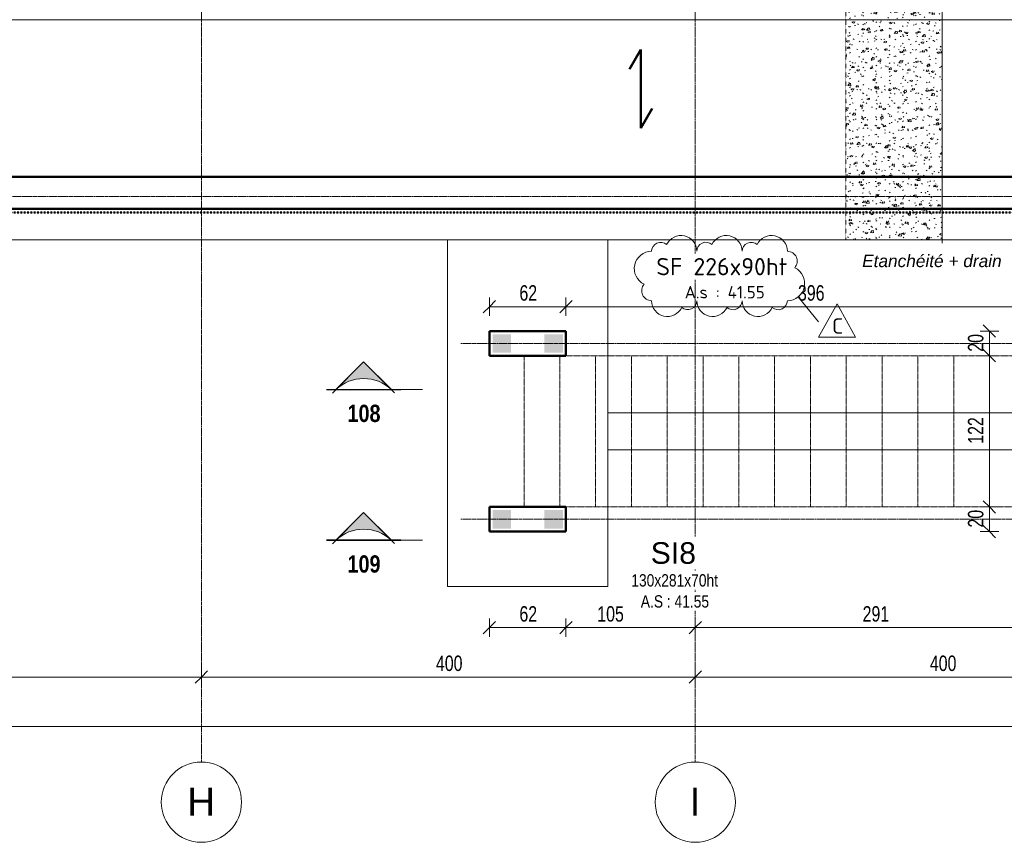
# Model space of a CAD drawing. Header units: millimetres. Extents: x 3690 to 285311, y -2348 to 78336.
# Tile 23 of 46: x 93734 to 101708, y 46643 to 53305. Entities that reach past the tile are written whole.
import ezdxf

# ---------------------------------------------------------------- set-up
doc = ezdxf.new("R2010")
doc.units = ezdxf.units.MM
for name, pattern in [('Ligne de quadrillage', [22.225, 12.7, -3.175, 3.175, -3.175]), ('Projeté', [3.96875, 2.38125, -1.5875]), ('tiret perso', [2.6, 1.3, -1.3]), ('tiret perso 2', [3, 1.5, -1.5])]:
    doc.linetypes.add(name, pattern=pattern)
for name, color, linetype, lineweight in [('A-ANNO-DIMS', 211, 'Continuous', 9), ('A-ANNO-DIMS-50', 211, 'Continuous', 9), ('A-DETL', 90, 'Continuous', 5), ('A-DETL-GENF', 92, 'Continuous', 5), ('A-DETL-WIDE', 214, 'Continuous', 50), ('A-FLOR', 192, 'Continuous', 5), ('A-WALL', 113, 'Continuous', 9), ('G-ANNO-REVC', 71, 'Continuous', 9), ('G-ANNO-REVC-IDEN', 71, 'Continuous', 9), ('G-ANNO-SYMB', 111, 'Continuous', 9), ('G-ANNO-TEXT', 231, 'Continuous', 9), ('S-BEAM', 12, 'Continuous', 5), ('S-FNDN', 32, 'Continuous', 9), ('S-FNDN-IDEN', 2, 'Continuous', 9), ('S-GRID', 1, 'Continuous', 9), ('S-GRID-IDEN', 1, 'Continuous', 9), ('S-STRS-MBND', 31, 'Projeté', 5)]:
    doc.layers.add(name, color=color, linetype=linetype, lineweight=lineweight)
doc.styles.add('Arial Narrow_5', font='ARIALN.TTF', dxfattribs={"width": 0.9, "height": 125})
doc.styles.add('Arial Narrow_B_4', font='ARIALNB.TTF', dxfattribs={"height": 140})
doc.styles.add('Arial_5', font='arial.ttf', dxfattribs={"height": 225})
doc.styles.add('Arial_6', font='arial.ttf', dxfattribs={"width": 0.8, "height": 100})
doc.styles.add('Arial_7', font='arial.ttf', dxfattribs={"height": 175})
doc.styles.add('Arial_I_1', font='ariali.ttf', dxfattribs={"height": 100})
doc.styles.add('ISOCPEUR', font='isocpeur.ttf', dxfattribs={"height": 100})
doc.styles.add('ISOCPEUR_1', font='isocpeur.ttf', dxfattribs={"height": 125})
doc.styles.add('ISOCPEUR_B', font='txt', dxfattribs={"height": 140})
doc.dimstyles.new('AB6_1_50_-_GB', dxfattribs={"dimscale": 304.8, "dimtxt": 127.928872, "dimasz": 0.328084, "dimexe": 0.246063, "dimexo": 0.0625, "dimgap": 0.04101, "dimtad": 1, "dimdec": 0, "dimlfac": 0.1, "dimdsep": 46, "dimtxsty": 'Arial Narrow_5', "dimblk1": 'OBLIQUE', "dimblk2": 'OBLIQUE', "dimsah": 1, "dimcen": 0.09, "dimazin": 0, "dimtfac": 1, "dimtdec": 4, "dimtix": 1, "dimtmove": 0, "dimatfit": 3, "dimfxl": 0.246063, "dimfxlon": 1, "dimtvp": 1, "dimtolj": 1, "dimtzin": 0, "dimarcsym": 2})
doc.dimstyles.new('AB6_1_50_-_GB_1', dxfattribs={"dimscale": 304.8, "dimtxt": 127.928872, "dimasz": 0.328084, "dimexe": 0.246063, "dimexo": 0.0625, "dimgap": 0.04101, "dimtad": 1, "dimdec": 0, "dimlfac": 0.1, "dimdsep": 46, "dimtxsty": 'Arial Narrow_5', "dimblk1": 'OBLIQUE', "dimblk2": 'OBLIQUE', "dimsah": 1, "dimcen": 0.09, "dimazin": 0, "dimtfac": 1, "dimtdec": 4, "dimtix": 1, "dimtmove": 2, "dimatfit": 3, "dimfxl": 0.246063, "dimfxlon": 1, "dimtvp": 1, "dimtolj": 1, "dimtzin": 0, "dimarcsym": 2})

# ---------------------------------------------------------------- blocks, each defined once
blk = doc.blocks.new('Quadrillage - M_Extrémité de la ligne de quadrillage - Cercle-11575-Fondations variante')
at = {"layer": 'S-GRID-IDEN'}
blk.add_circle((0, 0), 6.5, dxfattribs=at)
blk = doc.blocks.new('Coupe - Extrémité de la ligne de coupe - Pleine AB6-966899-Fondations variante')
at = {"layer": 'G-ANNO-SYMB'}
h = blk.add_hatch(color=256, dxfattribs=at)
edge = h.paths.add_edge_path()
edge.add_line((-6, 4.49), (-1.51, 0))
edge.add_arc((-6, -4.7), 6.5, 46.3308, 133.6692)
edge.add_line((-10.49, 0), (-6, 4.49))
for p, q in [((-6, 4.49), (-11.04, -0.56)), ((-6, 4.49), (-10.49, 0)), ((-6, 4.49), (-1.01, -0.51)), ((-1.51, 0), (-6, 4.49)), ((-12, 0.05), (0, 0.05)), ((-12, 0), (0, 0)), ((-12, 0), (-10.49, 0)), ((-12, -0.05), (0, -0.05)), ((0, 0), (-1.51, 0))]:
    blk.add_line(p, q, dxfattribs=at)
blk.add_arc((-6, -4.7), 6.5, 46.3308, 133.6692, dxfattribs=at)
blk = doc.blocks.new('DIMBLOCK11-Fondations variante')
at = {"layer": 'A-ANNO-DIMS-50'}
for p, q in [((91205.5, 47981.2), (91205.5, 48056.2)), ((95205.5, 47981.2), (95205.5, 48056.2)), ((91205.5, 47981.2), (95205.5, 47981.2)), ((91205.5, 47981.2), (91205.5, 47906.2)), ((95205.5, 47981.2), (95205.5, 47906.2))]:
    blk.add_line(p, q, dxfattribs=at)
at = {"layer": 'A-ANNO-DIMS-50', "lineweight": 18}
for p, q in [((91205.5, 47981.2), (91255.5, 48031.2)), ((95205.5, 47981.2), (95255.5, 48031.2)), ((91205.5, 47981.2), (91155.5, 47931.2)), ((95205.5, 47981.2), (95155.5, 47931.2))]:
    blk.add_line(p, q, dxfattribs=at)
at = {"layer": 'A-ANNO-DIMS-50', "color": 0, "insert": (93104.9, 48155.3), "char_height": 125, "width": 241.237, "attachment_point": 1, "line_spacing_factor": 0.974696, "style": 'Arial Narrow_5'}
blk.add_mtext('400', dxfattribs=at)
blk = doc.blocks.new('_Oblique')
at = {"color": 0, "linetype": 'ByBlock', "lineweight": -2}
blk.add_line((-0.5, -0.5), (0.5, 0.5), dxfattribs=at)
blk = doc.blocks.new('DIMBLOCK12-Fondations variante')
at = {"layer": 'A-ANNO-DIMS-50'}
for p, q in [((95205.5, 47981.2), (95205.5, 48056.2)), ((99205.5, 47981.2), (99205.5, 48056.2)), ((95205.5, 47981.2), (99205.5, 47981.2)), ((95205.5, 47981.2), (95205.5, 47906.2)), ((99205.5, 47981.2), (99205.5, 47906.2))]:
    blk.add_line(p, q, dxfattribs=at)
at = {"layer": 'A-ANNO-DIMS-50', "lineweight": 18}
for p, q in [((95205.5, 47981.2), (95255.5, 48031.2)), ((99205.5, 47981.2), (99255.5, 48031.2)), ((95205.5, 47981.2), (95155.5, 47931.2)), ((99205.5, 47981.2), (99155.5, 47931.2))]:
    blk.add_line(p, q, dxfattribs=at)
at = {"layer": 'A-ANNO-DIMS-50', "color": 0, "insert": (97104.9, 48155.3), "char_height": 125, "width": 241.237, "attachment_point": 1, "line_spacing_factor": 0.974696, "style": 'Arial Narrow_5'}
blk.add_mtext('400', dxfattribs=at)
blk = doc.blocks.new('DIMBLOCK13-Fondations variante')
at = {"layer": 'A-ANNO-DIMS-50'}
for p, q in [((99205.5, 47981.2), (99205.5, 48056.2)), ((103205.5, 47981.2), (103205.5, 48056.2)), ((99205.5, 47981.2), (103205.5, 47981.2)), ((99205.5, 47981.2), (99205.5, 47906.2)), ((103205.5, 47981.2), (103205.5, 47906.2))]:
    blk.add_line(p, q, dxfattribs=at)
at = {"layer": 'A-ANNO-DIMS-50', "lineweight": 18}
for p, q in [((99205.5, 47981.2), (99255.5, 48031.2)), ((103205.5, 47981.2), (103255.5, 48031.2)), ((99205.5, 47981.2), (99155.5, 47931.2)), ((103205.5, 47981.2), (103155.5, 47931.2))]:
    blk.add_line(p, q, dxfattribs=at)
at = {"layer": 'A-ANNO-DIMS-50', "color": 0, "insert": (101104.9, 48155.3), "char_height": 125, "width": 241.237, "attachment_point": 1, "line_spacing_factor": 0.974696, "style": 'Arial Narrow_5'}
blk.add_mtext('400', dxfattribs=at)
blk = doc.blocks.new('DIMBLOCK158-Fondations variante')
at = {"layer": 'A-ANNO-DIMS-50'}
for p, q in [((97538.1, 50980.7), (97538.1, 51055.7)), ((98158.1, 50980.7), (98158.1, 51055.7)), ((97538.1, 50980.7), (98158.1, 50980.7)), ((97538.1, 50980.7), (97538.1, 50905.7)), ((98158.1, 50980.7), (98158.1, 50905.7))]:
    blk.add_line(p, q, dxfattribs=at)
at = {"layer": 'A-ANNO-DIMS-50', "lineweight": 18}
for p, q in [((97538.1, 50980.7), (97488.1, 50930.7)), ((97538.1, 50980.7), (97588.1, 51030.7)), ((98158.1, 50980.7), (98108.1, 50930.7)), ((98158.1, 50980.7), (98208.1, 51030.7))]:
    blk.add_line(p, q, dxfattribs=at)
at = {"layer": 'A-ANNO-DIMS-50', "color": 0, "insert": (97781, 51154.8), "char_height": 125, "width": 160.825, "attachment_point": 1, "line_spacing_factor": 0.974696, "style": 'Arial Narrow_5'}
blk.add_mtext('62', dxfattribs=at)
blk = doc.blocks.new('DIMBLOCK159-Fondations variante')
at = {"layer": 'A-ANNO-DIMS-50'}
for p, q in [((98158.1, 50980.7), (98158.1, 51055.7)), ((102116.5, 50980.7), (102116.5, 51055.7)), ((98158.1, 50980.7), (102116.5, 50980.7)), ((98158.1, 50980.7), (98158.1, 50905.7)), ((102116.5, 50980.7), (102116.5, 50905.7))]:
    blk.add_line(p, q, dxfattribs=at)
at = {"layer": 'A-ANNO-DIMS-50', "lineweight": 18}
for p, q in [((98158.1, 50980.7), (98108.1, 50930.7)), ((98158.1, 50980.7), (98208.1, 51030.7)), ((102116.5, 50980.7), (102066.5, 50930.7)), ((102116.5, 50980.7), (102166.5, 51030.7))]:
    blk.add_line(p, q, dxfattribs=at)
at = {"layer": 'A-ANNO-DIMS-50', "color": 0, "insert": (100036.8, 51154.8), "char_height": 125, "width": 241.237, "attachment_point": 1, "line_spacing_factor": 0.974696, "style": 'Arial Narrow_5'}
blk.add_mtext('396', dxfattribs=at)
blk = doc.blocks.new('DIMBLOCK163-Fondations variante')
at = {"layer": 'A-ANNO-DIMS-50'}
for p, q in [((101587.4, 49359.2), (101512.4, 49359.2)), ((101587.4, 49159.2), (101587.4, 49359.2)), ((101587.4, 49359.2), (101662.4, 49359.2)), ((101587.4, 49159.2), (101512.4, 49159.2)), ((101587.4, 49159.2), (101662.4, 49159.2))]:
    blk.add_line(p, q, dxfattribs=at)
at = {"layer": 'A-ANNO-DIMS-50', "lineweight": 18}
for p, q in [((101587.4, 49359.2), (101537.4, 49409.2)), ((101587.4, 49359.2), (101637.4, 49309.2)), ((101587.4, 49159.2), (101537.4, 49209.2)), ((101587.4, 49159.2), (101637.4, 49109.2))]:
    blk.add_line(p, q, dxfattribs=at)
at = {"layer": 'A-ANNO-DIMS-50', "color": 0, "insert": (101413.3, 49192.2), "char_height": 125, "width": 160.825, "attachment_point": 1, "rotation": 90, "line_spacing_factor": 0.974696, "style": 'Arial Narrow_5'}
blk.add_mtext('20', dxfattribs=at)
blk = doc.blocks.new('DIMBLOCK164-Fondations variante')
at = {"layer": 'A-ANNO-DIMS-50'}
for p, q in [((101587.4, 50583.1), (101512.4, 50583.1)), ((101587.4, 49359.2), (101587.4, 50583.1)), ((101587.4, 50583.1), (101662.4, 50583.1)), ((101587.4, 49359.2), (101512.4, 49359.2)), ((101587.4, 49359.2), (101662.4, 49359.2))]:
    blk.add_line(p, q, dxfattribs=at)
at = {"layer": 'A-ANNO-DIMS-50', "lineweight": 18}
for p, q in [((101587.4, 50583.1), (101537.4, 50633.1)), ((101587.4, 50583.1), (101637.4, 50533.1)), ((101587.4, 49359.2), (101537.4, 49409.2)), ((101587.4, 49359.2), (101637.4, 49309.2))]:
    blk.add_line(p, q, dxfattribs=at)
at = {"layer": 'A-ANNO-DIMS-50', "color": 0, "insert": (101413.3, 49870.7), "char_height": 125, "width": 241.237, "attachment_point": 1, "rotation": 90, "line_spacing_factor": 0.974696, "style": 'Arial Narrow_5'}
blk.add_mtext('122', dxfattribs=at)
blk = doc.blocks.new('DIMBLOCK165-Fondations variante')
at = {"layer": 'A-ANNO-DIMS-50', "lineweight": 18}
for p, q in [((101587.4, 50783.1), (101537.4, 50833.1)), ((101587.4, 50783.1), (101637.4, 50733.1)), ((101587.4, 50583.1), (101537.4, 50633.1)), ((101587.4, 50583.1), (101637.4, 50533.1))]:
    blk.add_line(p, q, dxfattribs=at)
at = {"layer": 'A-ANNO-DIMS-50'}
for p, q in [((101587.4, 50783.1), (101512.4, 50783.1)), ((101587.4, 50583.1), (101587.4, 50783.1)), ((101587.4, 50783.1), (101662.4, 50783.1)), ((101587.4, 50583.1), (101512.4, 50583.1)), ((101587.4, 50583.1), (101662.4, 50583.1))]:
    blk.add_line(p, q, dxfattribs=at)
at = {"layer": 'A-ANNO-DIMS-50', "color": 0, "insert": (101413.3, 50616.1), "char_height": 125, "width": 160.825, "attachment_point": 1, "rotation": 90, "line_spacing_factor": 0.974696, "style": 'Arial Narrow_5'}
blk.add_mtext('20', dxfattribs=at)
blk = doc.blocks.new('DIMBLOCK166-Fondations variante')
at = {"layer": 'A-ANNO-DIMS-50'}
for p, q in [((97538.1, 48381.2), (97538.1, 48456.2)), ((98158.1, 48381.2), (98158.1, 48456.2)), ((97538.1, 48381.2), (98158.1, 48381.2)), ((97538.1, 48381.2), (97538.1, 48306.2)), ((98158.1, 48381.2), (98158.1, 48306.2))]:
    blk.add_line(p, q, dxfattribs=at)
at = {"layer": 'A-ANNO-DIMS-50', "lineweight": 18}
for p, q in [((97538.1, 48381.2), (97588.1, 48431.2)), ((98158.1, 48381.2), (98208.1, 48431.2)), ((97538.1, 48381.2), (97488.1, 48331.2)), ((98158.1, 48381.2), (98108.1, 48331.2))]:
    blk.add_line(p, q, dxfattribs=at)
at = {"layer": 'A-ANNO-DIMS-50', "color": 0, "insert": (97781, 48555.3), "char_height": 125, "width": 160.825, "attachment_point": 1, "line_spacing_factor": 0.974696, "style": 'Arial Narrow_5'}
blk.add_mtext('62', dxfattribs=at)
blk = doc.blocks.new('DIMBLOCK167-Fondations variante')
at = {"layer": 'A-ANNO-DIMS-50'}
for p, q in [((98158.1, 48381.2), (98158.1, 48456.2)), ((99205.5, 48381.2), (99205.5, 48456.2)), ((98158.1, 48381.2), (99205.5, 48381.2)), ((98158.1, 48381.2), (98158.1, 48306.2)), ((99205.5, 48381.2), (99205.5, 48306.2))]:
    blk.add_line(p, q, dxfattribs=at)
at = {"layer": 'A-ANNO-DIMS-50', "lineweight": 18}
for p, q in [((98158.1, 48381.2), (98208.1, 48431.2)), ((99205.5, 48381.2), (99255.5, 48431.2)), ((98158.1, 48381.2), (98108.1, 48331.2)), ((99205.5, 48381.2), (99155.5, 48331.2))]:
    blk.add_line(p, q, dxfattribs=at)
at = {"layer": 'A-ANNO-DIMS-50', "color": 0, "insert": (98411.5, 48555.3), "char_height": 125, "width": 241.237, "attachment_point": 1, "line_spacing_factor": 0.974696, "style": 'Arial Narrow_5'}
blk.add_mtext('105', dxfattribs=at)
blk = doc.blocks.new('DIMBLOCK168-Fondations variante')
at = {"layer": 'A-ANNO-DIMS-50'}
for p, q in [((99205.5, 48381.2), (99205.5, 48456.2)), ((102116.5, 48381.2), (102116.5, 48456.2)), ((99205.5, 48381.2), (102116.5, 48381.2)), ((99205.5, 48381.2), (99205.5, 48306.2)), ((102116.5, 48381.2), (102116.5, 48306.2))]:
    blk.add_line(p, q, dxfattribs=at)
at = {"layer": 'A-ANNO-DIMS-50', "lineweight": 18}
for p, q in [((99205.5, 48381.2), (99255.5, 48431.2)), ((102116.5, 48381.2), (102166.5, 48431.2)), ((99205.5, 48381.2), (99155.5, 48331.2)), ((102116.5, 48381.2), (102066.5, 48331.2))]:
    blk.add_line(p, q, dxfattribs=at)
at = {"layer": 'A-ANNO-DIMS-50', "color": 0, "insert": (100560.5, 48555.3), "char_height": 125, "width": 241.237, "attachment_point": 1, "line_spacing_factor": 0.974696, "style": 'Arial Narrow_5'}
blk.add_mtext('291', dxfattribs=at)
blk = doc.blocks.new('DIMBLOCK309-Fondations variante')
at = {"layer": 'A-ANNO-DIMS-50'}
for p, q in [((79305.5, 47581.2), (79305.5, 47656.2)), ((107105.5, 47581.2), (107105.5, 47656.2)), ((79305.5, 47581.2), (107105.5, 47581.2)), ((79305.5, 47581.2), (79305.5, 47506.2)), ((107105.5, 47581.2), (107105.5, 47506.2))]:
    blk.add_line(p, q, dxfattribs=at)
at = {"layer": 'A-ANNO-DIMS-50', "lineweight": 18}
for p, q in [((79305.5, 47581.2), (79355.5, 47631.2)), ((107105.5, 47581.2), (107155.5, 47631.2)), ((79305.5, 47581.2), (79255.5, 47531.2)), ((107105.5, 47581.2), (107055.5, 47531.2))]:
    blk.add_line(p, q, dxfattribs=at)
at = {"layer": 'A-ANNO-DIMS-50', "color": 0, "insert": (93071.4, 47755.3), "char_height": 125, "width": 321.65, "attachment_point": 1, "line_spacing_factor": 0.974696, "style": 'Arial Narrow_5'}
blk.add_mtext('2780', dxfattribs=at)
blk = doc.blocks.new('Family - ___-3288803-Fondations variante')
at = {"layer": 'G-ANNO-REVC'}
for centre, radius, start, end in [((21664.2, 50664.9), 73.3, 46.07606, 177.88638), ((21829.1, 50658.8), 128.3, 357.88638, 152.67761), ((22030.6, 50651.4), 73.3, 46.07606, 177.88638), ((22195.5, 50645.3), 128.3, 357.88638, 152.67761), ((22561.9, 50631.8), 128.3, 357.88638, 152.67761), ((21585.8, 50527.7), 140, 87.88638, 242.67761), ((22397.1, 50637.8), 73.3, 46.07606, 177.88638), ((22687.2, 50547.1), 80, 316.07606, 87.88638), ((22680.6, 50367.2), 140, 267.88638, 62.67761), ((21579.1, 50347.8), 80, 136.07606, 267.88638), ((21704.4, 50263.1), 128.3, 177.88638, 332.67761), ((21869.3, 50257.1), 73.3, 226.07606, 357.88638), ((22070.8, 50249.6), 128.3, 177.88638, 332.67761), ((22235.7, 50243.5), 73.3, 226.07606, 357.88638), ((22437.3, 50236.1), 128.3, 177.88638, 332.67761), ((22602.1, 50230), 73.3, 226.07606, 357.88638)]:
    blk.add_arc(centre, radius, start, end, dxfattribs=at)
blk = doc.blocks.new('M_Etiquette de révision - M_Etiquette de révision-2978296-Fondations variante')
at = {"layer": 'G-ANNO-REVC-IDEN'}
for p, q in [((-3.1, -1.98), (-0.1, 3.43)), ((-0.1, 3.43), (2.9, -1.98)), ((2.9, -1.98), (-3.1, -1.98))]:
    blk.add_line(p, q, dxfattribs=at)

msp = doc.modelspace()

# ---------------------------------------------------------------- hatches: boundary and pattern name
at = {"layer": 'A-DETL-GENF'}
h = msp.add_hatch(dxfattribs=at)
h.set_pattern_fill('FP_24', color=9, style=0, pattern_type=2)
h.set_pattern_definition([(52.114, (343690.62, -837977.42), (151.008547, -7.612692), [15.75, -173.25]), (357.114, (343690.62, -837977.42), (-34.944706, 156.77827), [12.6, -138.6]), (102.565, (343703.2, -837978.05), (116.064576, 149.164008), [13.385, -147.24]), (48.298, (343689.07, -837935.45), (225.250325, -26.469098), [23.625, -259.875]), (98.749, (343707.84, -837937.65), (188.602237, 211.66344), [20.078, -220.86]), (353.298, (343689.07, -837935.45), (188.60032, 211.665725), [18.9, -207.9]), (23.114, (343710.45, -837945.17), (128.384345, -79.868607), [15.75, -173.25]), (328.114, (343710.45, -837945.17), (45.444285, 154.062896), [12.6, -138.6]), (73.565, (343721.15, -837951.82), (173.828512, 74.192558), [13.385, -147.24]), (39.614, (343690.623, -837977.42), (-0.0269162, 69.9543266), [8.382, -128.538, 8.382, -271.443]), (39.614, (343690.623, -837977.42), (-0.0269162, 69.9543266), [-145.302, -132.318, 8.382, -130.743]), (9.614, (343690.62, -837977.42), (52.1517107, 84.8079455), [8.382, -71.838, 8.382, -125.388, -53.025]), (9.614, (343690.62, -837977.42), (52.1517107, 84.8079455), [-213.99, 8.382, -44.643]), (329.614, (343643.824, -837979.146), (112.200791, -0.5978647), [8.382, -44.118, 8.382, -155.418, -217.35]), (329.614, (343643.824, -837979.146), (112.200791, -0.5978647), [-216.3, 8.382, -208.968]), (319.614, (343622.84, -837979.92), (121.609981, 25.525625), [8.382, -59.868, 8.382, -100.398, -154.35]), (319.614, (343622.84, -837979.92), (121.609981, 25.525625), [-177.03, 8.382, -145.968])])
h.paths.add_polyline_path([(100425.46, 51523.73), (101205.46, 51523.73), (101205.46, 53783.73), (100425.46, 53783.73)])
for points in [[(97563.05, 50608.12), (97713.05, 50608.12), (97713.05, 50758.12), (97563.05, 50758.12)], [(97983.05, 50608.12), (98133.05, 50608.12), (98133.05, 50758.12), (97983.05, 50758.12)], [(97563.05, 49184.24), (97713.05, 49184.24), (97713.05, 49334.24), (97563.05, 49334.24)], [(97983.05, 49184.24), (98133.05, 49184.24), (98133.05, 49334.24), (97983.05, 49334.24)]]:
    msp.add_hatch(color=8, dxfattribs=at).paths.add_polyline_path(points)

# ---------------------------------------------------------------- linework, layer by layer
at = {"layer": 'A-DETL', "linetype": 'tiret perso'}
for p, q in [((100425.46, 53783.73), (100425.46, 51523.73)), ((101205.46, 53783.73), (101205.46, 51523.73)), ((101205.46, 51523.73), (101205.46, 53783.73)), ((101205.46, 53295.4), (101205.46, 51895.4)), ((101205.46, 51773.73), (101205.46, 52033.73)), ((101205.46, 52033.73), (101205.46, 51773.73)), ((101205.46, 51895.4), (101205.46, 51495.4)), ((100425.46, 51523.73), (101205.46, 51523.73))]:
    msp.add_line(p, q, dxfattribs=at)
at = {"layer": 'A-DETL', "linetype": 'tiret perso 2', "lineweight": 50}
msp.add_line((74975.46, 51743.73), (107305.46, 51743.73), dxfattribs=at)
at = {"layer": 'A-DETL-WIDE'}
for p, q in [((98764.8, 53062.67), (98673.55, 52904.62)), ((98764.8, 52428.07), (98764.8, 53062.67)), ((98856.05, 52586.12), (98764.8, 52428.07))]:
    msp.add_line(p, q, dxfattribs=at)
at = {"layer": 'A-FLOR'}
for p, q in [((79305.46, 53305.4), (107095.46, 53305.4)), ((107095.46, 52033.73), (79305.46, 52033.73))]:
    msp.add_line(p, q, dxfattribs=at)
at = {"layer": 'A-WALL', "lineweight": 50}
for p, q in [((75305.46, 52033.73), (107105.46, 52033.73)), ((107335.46, 51773.73), (75005.46, 51773.73)), ((98158.05, 50783.12), (97538.05, 50783.12)), ((97538.05, 50583.12), (97538.05, 50783.12)), ((98158.05, 50583.12), (98158.05, 50783.12)), ((97538.05, 50583.12), (98158.05, 50583.12)), ((98158.05, 49359.24), (97538.05, 49359.24)), ((97538.05, 49159.24), (97538.05, 49359.24)), ((98158.05, 49159.24), (98158.05, 49359.24)), ((97538.05, 49159.24), (98158.05, 49159.24))]:
    msp.add_line(p, q, dxfattribs=at)
at = {"layer": 'A-WALL'}
msp.add_line((98158.05, 49359.24), (98158.05, 49359.24), dxfattribs=at)
at = {"layer": 'G-ANNO-REVC-IDEN'}
msp.add_line((100039.1, 51060.54), (100203.2, 50857.48), dxfattribs=at)
at = {"layer": 'G-ANNO-SYMB'}
for p, q in [((96819.48, 50308.95), (96996.26, 50308.95)), ((96819.48, 49088.95), (96996.26, 49088.95))]:
    msp.add_line(p, q, dxfattribs=at)
at = {"layer": 'S-BEAM'}
for p, q in [((98498.05, 50121.18), (98498.05, 49821.18)), ((98498.05, 49821.18), (98498.05, 50121.18)), ((101986.64, 50121.18), (98498.05, 50121.18)), ((98498.05, 50121.18), (101986.64, 50121.18)), ((98498.05, 49821.18), (101986.64, 49821.18)), ((98498.05, 49821.18), (101986.64, 49821.18))]:
    msp.add_line(p, q, dxfattribs=at)
at = {"layer": 'S-FNDN'}
for p, q in [((101205.46, 53783.73), (101205.46, 51523.73)), ((74655.46, 51523.73), (107335.46, 51523.73))]:
    msp.add_line(p, q, dxfattribs=at)
at = {"layer": 'S-FNDN', "lineweight": 5}
for p, q in [((98498.05, 51523.73), (97198.05, 51523.73)), ((97198.05, 51523.73), (97198.05, 48713.73)), ((97198.05, 48713.73), (97198.05, 51523.73)), ((97198.05, 51523.73), (98498.05, 51523.73)), ((98498.05, 48713.73), (98498.05, 51523.73)), ((98498.05, 51523.73), (98498.05, 48713.73)), ((97198.05, 48713.73), (98498.05, 48713.73)), ((98498.05, 48713.73), (97198.05, 48713.73))]:
    msp.add_line(p, q, dxfattribs=at)
at = {"layer": 'S-GRID', "linetype": 'Ligne de quadrillage'}
for p, q in [((95205.46, 47292.72), (95205.46, 65870.79)), ((99205.46, 47292.72), (99205.46, 65870.79)), ((60593.04, 51873.73), (110150.38, 51873.73)), ((97305.46, 50683.12), (110169.7, 50683.12)), ((97305.46, 49259.24), (110169.7, 49259.24))]:
    msp.add_line(p, q, dxfattribs=at)
at = {"layer": 'S-STRS-MBND'}
for p, q in [((97818.05, 50583.12), (97818.05, 49359.24)), ((98108.05, 50583.12), (97818.05, 50583.12)), ((98108.05, 49359.24), (98108.05, 50583.12)), ((106697.35, 50583.12), (98108.05, 50583.12)), ((98108.05, 49359.24), (98108.05, 50583.12)), ((98398.05, 49359.24), (98398.05, 50583.12)), ((98398.05, 49359.24), (98398.05, 50583.12)), ((98688.05, 49359.24), (98688.05, 50583.12)), ((98688.05, 49359.24), (98688.05, 50583.12)), ((98978.05, 49359.24), (98978.05, 50583.12)), ((98978.05, 49359.24), (98978.05, 50583.12)), ((99268.05, 49359.24), (99268.05, 50583.12)), ((99268.05, 49359.24), (99268.05, 50583.12)), ((99558.05, 49359.24), (99558.05, 50583.12)), ((99558.05, 49359.24), (99558.05, 50583.12)), ((99848.05, 49359.24), (99848.05, 50583.12)), ((99848.05, 49359.24), (99848.05, 50583.12)), ((100138.05, 49359.24), (100138.05, 50583.12)), ((100138.05, 49359.24), (100138.05, 50583.12)), ((100428.05, 49359.24), (100428.05, 50583.12)), ((100428.05, 49359.24), (100428.05, 50583.12)), ((100718.05, 49359.24), (100718.05, 50583.12)), ((100718.05, 49359.24), (100718.05, 50583.12)), ((101008.05, 49359.24), (101008.05, 50583.12)), ((101008.05, 49359.24), (101008.05, 50583.12)), ((101298.05, 49359.24), (101298.05, 50583.12)), ((101298.05, 49359.24), (101298.05, 50583.12)), ((101588.05, 49359.24), (101588.05, 50583.12)), ((101588.05, 49359.24), (101588.05, 50583.12)), ((97818.05, 49359.24), (98108.05, 49359.24)), ((107268.05, 49359.24), (98108.05, 49359.24))]:
    msp.add_line(p, q, dxfattribs=at)

# ---------------------------------------------------------------- block references
at = {"layer": 'G-ANNO-REVC-IDEN', "xscale": 49.99999999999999, "yscale": 49.99999999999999, "zscale": 49.99999999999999}
msp.add_blockref('M_Etiquette de révision - M_Etiquette de révision-2978296-Fondations variante', (100357.99, 50833.47), dxfattribs=at)
at = {"layer": 'G-ANNO-SYMB', "xscale": 49.99999999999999, "yscale": 49.99999999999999, "zscale": 49.99999999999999}
for p in [(96819.48, 50308.95), (96819.48, 49088.95)]:
    msp.add_blockref('Coupe - Extrémité de la ligne de coupe - Pleine AB6-966899-Fondations variante', p, dxfattribs=at)
at = {"layer": 'S-GRID-IDEN', "xscale": 49.99999999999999, "yscale": 49.99999999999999, "zscale": 49.99999999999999}
for p in [(95205.46, 46967.72), (99205.46, 46967.72)]:
    msp.add_blockref('Quadrillage - M_Extrémité de la ligne de quadrillage - Cercle-11575-Fondations variante', p, dxfattribs=at)

# ---------------------------------------------------------------- texts
at = {"layer": 'G-ANNO-REVC-IDEN', "insert": (100312.87, 50887.46), "char_height": 125, "width": 108.2278, "attachment_point": 1, "style": 'ISOCPEUR_1'}
msp.add_mtext('C', dxfattribs=at)
at = {"layer": 'G-ANNO-SYMB', "char_height": 140, "width": 324.6834, "attachment_point": 1, "style": 'Arial Narrow_B_4'}
for s, insert in [('108', (96388.54, 50186.99)), ('109', (96388.54, 48966.99))]:
    msp.add_mtext(s, dxfattribs=dict(at, insert=insert))
at = {"layer": 'G-ANNO-TEXT', "color": 7, "insert": (100556.55, 51401.28), "char_height": 100, "width": 1402.9531, "attachment_point": 1, "style": 'Arial_I_1', "bg_fill": 3, "box_fill_scale": 1.25, "bg_fill_color": 256, "bg_fill_true_color": 13158600, "bg_fill_transparency": 0}
msp.add_mtext('Etanchéité + drain', dxfattribs=at)
at = {"layer": 'S-FNDN-IDEN', "insert": (99119.77, 51148.23), "char_height": 100, "width": 797.6791, "attachment_point": 1, "style": 'ISOCPEUR'}
msp.add_mtext('A.s : 41.55', dxfattribs=at)

# ---------------------------------------------------------------- dimensions: what is measured, and where the dimension line sits
at = {"layer": 'A-ANNO-DIMS'}
for base, p1, p2, override, picture, middle in [((98158.05, 50980.73), (97538.05, 50905.73), (98158.05, 50905.73), {"dimpost": '<>', "dimfxl": 620}, 'DIMBLOCK158-Fondations variante', (97848.05, 51057.05)), ((102116.54, 50980.73), (98158.05, 50905.73), (102116.54, 50905.73), {"dimpost": '<>', "dimfxl": 3958.487621}, 'DIMBLOCK159-Fondations variante', (100137.29, 51057.05)), ((98158.05, 48381.24), (97538.05, 48456.24), (98158.05, 48456.24), {"dimpost": '<>', "dimfxl": 620}, 'DIMBLOCK166-Fondations variante', (97848.05, 48457.57)), ((102116.54, 48381.24), (99205.46, 48456.24), (102116.54, 48456.24), {"dimpost": '<>', "dimfxl": 2911.080514}, 'DIMBLOCK168-Fondations variante', (100661, 48457.57)), ((95205.46, 47981.24), (91205.46, 48056.24), (95205.46, 48056.24), {"dimpost": '<>', "dimfxl": 4000}, 'DIMBLOCK11-Fondations variante', (93205.46, 48057.57)), ((99205.46, 47981.24), (95205.46, 48056.24), (99205.46, 48056.24), {"dimpost": '<>', "dimfxl": 4000}, 'DIMBLOCK12-Fondations variante', (97205.46, 48057.57)), ((103205.46, 47981.24), (99205.46, 48056.24), (103205.46, 48056.24), {"dimpost": '<>', "dimfxl": 4000}, 'DIMBLOCK13-Fondations variante', (101205.46, 48057.57))]:
    dim = msp.add_linear_dim(base=base, p1=p1, p2=p2, dimstyle='AB6_1_50_-_GB', override=override, dxfattribs=at)
    dim.commit()
    dim.dimension.update_dxf_attribs({"geometry": picture, "text_midpoint": middle})
for base, p1, p2, angle, override, picture, middle in [((101587.36, 50783.12), (101512.36, 50583.12), (101512.36, 50783.12), 90, {"dimpost": '<>', "dimfxl": 200}, 'DIMBLOCK165-Fondations variante', (101511.04, 50683.12)), ((101587.36, 50583.12), (101512.36, 49359.24), (101512.36, 50583.12), 90, {"dimpost": '<>', "dimfxl": 1223.88153}, 'DIMBLOCK164-Fondations variante', (101512.1, 49971.18)), ((101587.36, 49359.24), (101512.36, 49159.24), (101512.36, 49359.24), 90, {"dimpost": '<>', "dimfxl": 200}, 'DIMBLOCK163-Fondations variante', (101511.04, 49259.24)), ((107105.46, 47581.24), (79305.46, 47656.24), (107105.46, 47656.24), 0, {"dimpost": '<>', "dimfxl": 27800}, 'DIMBLOCK309-Fondations variante', (93205.46, 47657.57))]:
    dim = msp.add_linear_dim(base=base, p1=p1, p2=p2, angle=angle, dimstyle='AB6_1_50_-_GB', override=override, dxfattribs=at)
    dim.commit()
    dim.dimension.update_dxf_attribs({"geometry": picture, "text_midpoint": middle})
dim = msp.add_linear_dim(base=(99205.46, 48381.24), p1=(98158.05, 48456.24), p2=(99205.46, 48456.24), dimstyle='AB6_1_50_-_GB_1', override={"dimpost": '<>', "dimfxl": 1047.407107}, dxfattribs=at)
dim.commit()
dim.dimension.update_dxf_attribs({"geometry": 'DIMBLOCK167-Fondations variante', "text_midpoint": (98532.07, 48471.96), "dimtype": 160, "text_rotation": 360})

# ---------------------------------------------------------------- next in the draw order: texts
at = {"layer": 'S-FNDN-IDEN', "attachment_point": 1, "bg_fill": 3, "box_fill_scale": 1.25, "bg_fill_color": 256, "bg_fill_true_color": 13158600, "bg_fill_transparency": 0}
for s, insert, char_height, width, style in [('SF 226x90ht', (98889.77, 51375.25), 140, 1354.8519, 'ISOCPEUR_B'), ('SI8', (98844.07, 49073.35), 175, 452.9534, 'Arial_7'), ('130x281x70ht', (98687.11, 48814.45), 100, 872.236, 'Arial_6'), ('A.S : 41.55', (98763.91, 48644.02), 100, 686.2445, 'Arial_6')]:
    msp.add_mtext(s, dxfattribs=dict(at, insert=insert, char_height=char_height, width=width, style=style))
at = {"layer": 'S-GRID-IDEN', "char_height": 225, "attachment_point": 1, "style": 'Arial_5', "bg_fill": 3, "box_fill_scale": 1.25, "bg_fill_color": 256, "bg_fill_true_color": 13158600, "bg_fill_transparency": 0}
for s, insert, width in [('H', (95089.65, 47084), 276.5822), ('I', (99159.15, 47084), 108.2278)]:
    msp.add_mtext(s, dxfattribs=dict(at, insert=insert, width=width))

# ---------------------------------------------------------------- next in the draw order: block references
at = {"layer": 'G-ANNO-REVC', "rotation": 2.113623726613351}
msp.add_blockref('Family - ___-3288803-Fondations variante', (79143.55, 0), dxfattribs=at)

doc.saveas('drawing.dxf')
